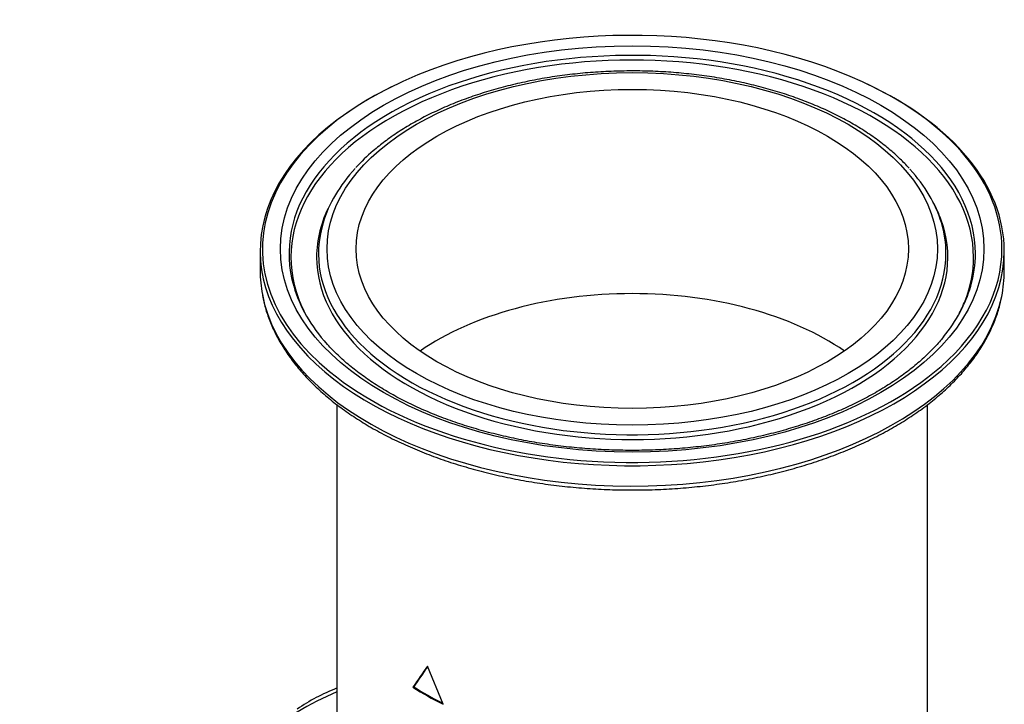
# Paper-space layout 'Invenitec-A4' of a CAD drawing. Header units: millimetres. Extents: x -40 to 256, y -55 to 236.
# Tile 6 of 7: x 170 to 212, y 147 to 177. Entities that reach past the tile are written whole.
import ezdxf

# ---------------------------------------------------------------- set-up
doc = ezdxf.new("R2010")
doc.units = ezdxf.units.MM
doc.layers.add('Default', color=7, linetype='Continuous')
doc.layers.add('FET-20T-20T', color=7, linetype='Continuous')

# ---------------------------------------------------------------- blocks, each defined once
blk = doc.blocks.new('SE5')
at = {"layer": 'FET-20T-20T', "color": 7, "linetype": 'Continuous'}
for p, q in [((223.217, 139.474), (223.14, 139.333)), ((249.034, 139.333), (248.957, 139.474)), ((220.087, 137.254), (220.087, 136.38)), ((252.087, 136.38), (252.087, 137.254)), ((223.387, 130.642), (223.387, 103.598)), ((248.787, 103.598), (248.787, 130.641)), ((227.953, 117.773), (227.287, 119.408)), ((226.694, 118.512), (226.657, 118.493))]:
    blk.add_line(p, q, dxfattribs=at)
for centre, radius, start, end in [((230.609, 134.923), 8.716, 130.5589, 137.2621), ((270.232, 89.206), 52.502, 144.8825, 146.0953), ((270.275, 89.386), 52.417, 145.0821, 146.2446), ((226.621, 110.239), 8.831, 111.6266, 124.0623)]:
    blk.add_arc(centre, radius, start, end, dxfattribs=at)
for centre, major_axis, start_param, end_param in [((236.087, 137.335), (15.9, 0), 0.898419, 2.188798), ((236.087, 137.136), (14.758, 0), 0, 3.307283), ((236.087, 136.981), (14.677, 0), 0, 3.352667), ((236.087, 137.335), (15.9, 0), 2.188798, 3.753667), ((236.087, 137.335), (15.9, 0), 0, 0.898419), ((236.087, 137.254), (16, 0), 0, 0.889195), ((236.087, 137.254), (16, 0), 2.27455, 6.283185), ((236.087, 137.136), (13.492, 0), 2.652623, 2.970732), ((236.087, 137.136), (13.492, 0), 0.171465, 0.48428), ((236.087, 136.981), (-13.573, 0), -0.304849, -0.289003), ((236.087, 136.981), (-13.573, 0), 3.350807, 3.446442), ((236.087, 136.981), (-13.573, 0), 5.994182, 6.283185), ((236.087, 137.136), (13.492, 0), 2.970732, 6.283185), ((236.087, 136.981), (-13.573, 0), 0, 3.350807), ((236.087, 137.136), (13.492, 0), 0, 0.171465), ((236.087, 137.335), (15.9, 0), 5.700688, 6.283185), ((236.087, 136.981), (14.677, 0), 6.060221, 6.283185), ((236.087, 137.136), (14.758, 0), 6.117603, 6.283185), ((236.087, 136.38), (16, 0), 3.141593, 3.250028), ((236.087, 136.38), (16, 0), 6.165597, 6.283185), ((236.087, 137.136), (14.758, 0), 3.307283, 3.61765), ((236.087, 137.136), (14.758, 0), 5.848787, 6.117603), ((236.087, 136.38), (16, 0), 3.250028, 6.165597), ((236.087, 136.981), (14.677, 0), 3.352667, 3.437688), ((236.087, 128.558), (11.875, 0), 0.694652, 2.446941), ((236.087, 136.981), (14.677, 0), -0.296096, -0.222965), ((236.087, 137.335), (15.9, 0), 3.753667, 5.700688), ((221.874, 104.471), (-8, -13.856), 3.792871, 6.17484), ((236.087, 123.404), (-12.7, 0), 0.734002, 0.875659), ((236.087, 123.404), (-12.65, 0), 0.734002, 0.869835)]:
    blk.add_ellipse(centre, major_axis=major_axis, ratio=0.57735, start_param=start_param, end_param=end_param, dxfattribs=at)
for major_axis in [(15.126, 0), (13.124, 0), (11.875, 0)]:
    blk.add_ellipse((236.087, 137.335), major_axis=major_axis, ratio=0.57735, dxfattribs=at)
for points, knots in [([(247.995, 140.804), (247.859, 140.949), (247.609, 141.217), (247.124, 141.646), (246.582, 142.066), (245.989, 142.467), (245.353, 142.841), (244.677, 143.19), (243.963, 143.512), (243.215, 143.804), (242.435, 144.066), (241.629, 144.297), (240.798, 144.496), (239.947, 144.663), (239.079, 144.796), (238.198, 144.895), (237.308, 144.959), (236.413, 144.989), (235.517, 144.984), (234.623, 144.945), (233.735, 144.871), (232.858, 144.763), (231.994, 144.621), (231.148, 144.445), (230.324, 144.238), (229.524, 143.998), (228.753, 143.728), (228.014, 143.427), (227.31, 143.098), (226.643, 142.741), (226.021, 142.361), (225.439, 141.954), (225.122, 141.695), (224.942, 141.545)], [0, 0, 0, 0, 0.027528, 0.059936, 0.092407, 0.124915, 0.157441, 0.189968, 0.222488, 0.254996, 0.287489, 0.319967, 0.352432, 0.384884, 0.417325, 0.449758, 0.482185, 0.514608, 0.547029, 0.579452, 0.611878, 0.644309, 0.676748, 0.709198, 0.74166, 0.774138, 0.806632, 0.839146, 0.871678, 0.90423, 0.936797, 0.969376, 1, 1, 1, 1]), ([(220.188, 135.331), (220.228, 135.138), (220.301, 134.798), (220.493, 134.236), (220.741, 133.683), (221.048, 133.135), (221.411, 132.601), (221.829, 132.08), (222.301, 131.575), (222.825, 131.089), (223.399, 130.622), (224.02, 130.177), (224.686, 129.756), (225.394, 129.361), (226.142, 128.991), (226.927, 128.65), (227.745, 128.337), (228.595, 128.055), (229.471, 127.803), (230.372, 127.583), (231.294, 127.396), (232.233, 127.242), (233.187, 127.122), (234.151, 127.036), (235.122, 126.985), (236.097, 126.968), (237.071, 126.985), (238.043, 127.038), (239.006, 127.124), (239.96, 127.245), (240.898, 127.4), (241.82, 127.587), (242.72, 127.808), (243.596, 128.06), (244.445, 128.343), (245.262, 128.656), (246.047, 128.998), (246.794, 129.368), (247.502, 129.765), (248.168, 130.187), (248.79, 130.633), (249.364, 131.101), (249.888, 131.59), (250.361, 132.099), (250.78, 132.624), (251.143, 133.163), (251.45, 133.716), (251.695, 134.275), (251.872, 134.797), (251.935, 135.099), (251.965, 135.244)], [0, 0, 0, 0, 0.018977, 0.039585, 0.06026, 0.081016, 0.101852, 0.122764, 0.143738, 0.164761, 0.185817, 0.206896, 0.227987, 0.249082, 0.270175, 0.291263, 0.312344, 0.333417, 0.354483, 0.375542, 0.396595, 0.417642, 0.438684, 0.459723, 0.480759, 0.501794, 0.522829, 0.543864, 0.564902, 0.585942, 0.606986, 0.628036, 0.649092, 0.670155, 0.691227, 0.712308, 0.733399, 0.754499, 0.775608, 0.796724, 0.817845, 0.838963, 0.860071, 0.881159, 0.902213, 0.923218, 0.944159, 0.965021, 0.985799, 1, 1, 1, 1]), ([(249.49, 133.585), (249.439, 133.518), (249.279, 133.312), (248.922, 132.934), (248.446, 132.486), (247.913, 132.053), (247.335, 131.639), (246.711, 131.246), (246.044, 130.876), (245.336, 130.53), (244.592, 130.21), (243.812, 129.917), (243.001, 129.652), (242.162, 129.417), (241.298, 129.213), (240.413, 129.04), (239.51, 128.9), (238.593, 128.792), (237.666, 128.718), (236.732, 128.678), (235.796, 128.671), (234.861, 128.699), (233.931, 128.76), (233.009, 128.855), (232.1, 128.983), (231.208, 129.144), (230.335, 129.337), (229.486, 129.56), (228.664, 129.814), (227.872, 130.096), (227.114, 130.406), (226.393, 130.743), (225.711, 131.104), (225.07, 131.488), (224.476, 131.893), (223.925, 132.319), (223.433, 132.758), (223.093, 133.094), (222.951, 133.265), (222.93, 133.29)], [0, 0, 0, 0, 0.010674, 0.038923, 0.067106, 0.095248, 0.123367, 0.151475, 0.179583, 0.207694, 0.235813, 0.263943, 0.292084, 0.320238, 0.348402, 0.376576, 0.404758, 0.432948, 0.461143, 0.489342, 0.517543, 0.545744, 0.573943, 0.602139, 0.630329, 0.658512, 0.686687, 0.71485, 0.743002, 0.77114, 0.799265, 0.827374, 0.85547, 0.883554, 0.911628, 0.9397, 0.967775, 0.995865, 1, 1, 1, 1])]:
    blk.add_open_spline(points, degree=3, knots=knots, dxfattribs=at)

psp = doc.layouts.new('Invenitec-A4')

# ---------------------------------------------------------------- block references
at = {"layer": 'Default'}
psp.add_blockref('SE5', (-39.9486, 29.4978), dxfattribs=at)

doc.saveas('drawing.dxf')
